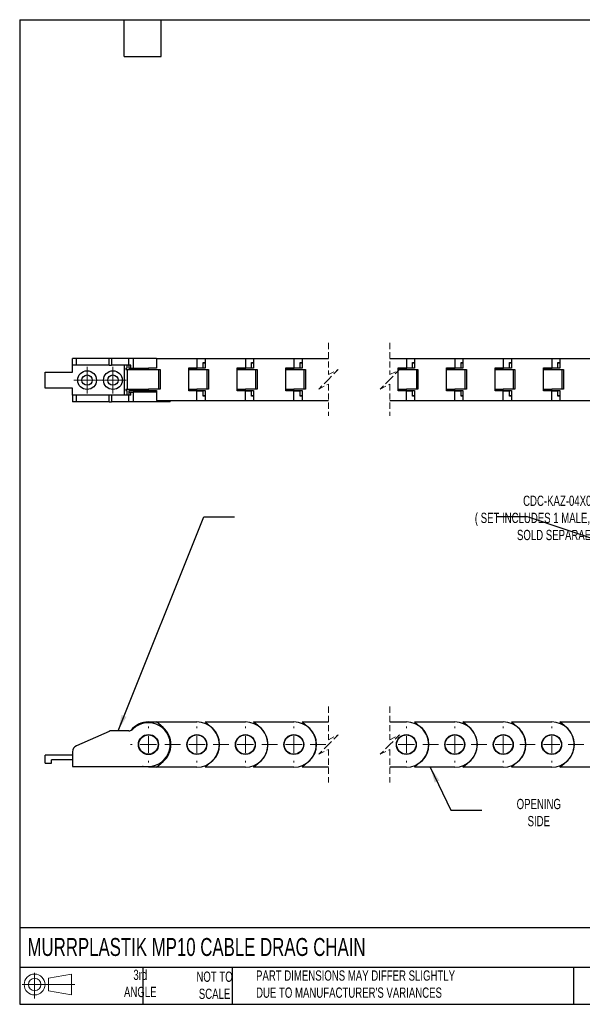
# Model space of a CAD drawing. Header units: millimetres. Extents: x 10 to 410, y 10 to 314.
# Tile 1 of 8: x 10 to 184, y 10 to 314. Entities that reach past the tile are written whole.
import ezdxf

# ---------------------------------------------------------------- set-up
doc = ezdxf.new("R2010")
doc.units = ezdxf.units.MM
doc.header["$LTSCALE"] = 1.5
doc.linetypes.add('CENTERX2', pattern=[20.32, 12.7, -2.54, 2.54, -2.54])
doc.linetypes.add('HIDDEN', pattern=[1.905, 1.27, -0.635])
doc.layers.add('TEXT', color=140, linetype='Continuous', lineweight=25)
doc.styles.add('SLDTEXTSTYLE0', font='TXT', dxfattribs={"width": 0.7})
doc.dimstyles.new('SLDDIMSTYLE3', dxfattribs={"dimtxt": 0.18, "dimasz": 4.953, "dimexe": 0, "dimexo": 0.0625, "dimgap": 0, "dimtad": 0, "dimtih": 1, "dimtoh": 1, "dimdec": 0, "dimrnd": 1e-09, "dimzin": 0, "dimdsep": 46, "dimtxsty": 'Standard', "dimsah": 1, "dimcen": 0.09, "dimadec": 0, "dimazin": 0, "dimtfac": 4.953, "dimtdec": 0, "dimtofl": 0, "dimtmove": 0, "dimatfit": 3, "dimfxl": 0, "dimfrac": 2, "dimtolj": 1, "dimtzin": 0, "dimarcsym": 0})

# ---------------------------------------------------------------- blocks, each defined once
blk = doc.blocks.new('Block11')
at = {"color": 7, "linetype": 'Continuous', "lineweight": 18}
for p, q in [((3.88, 7.97), (3.88, 0)), ((8.22, 6.25), (15.26, 7.55)), ((8.22, 2.39), (8.22, 6.25)), ((15.26, 7.55), (15.26, 1.1)), ((0, 4.32), (16.31, 4.32)), ((8.22, 2.39), (15.26, 1.1))]:
    blk.add_line(p, q, dxfattribs=at)
for radius in [3.23, 1.93]:
    blk.add_circle((3.88, 4.32), radius, dxfattribs=at)
blk = doc.blocks.new('Block12')
at = {"color": 7, "linetype": 'Continuous'}
blk.add_blockref('Block11', (0, 0), dxfattribs=at)
blk = doc.blocks.new('SW_CENTERMARKSYMBOL_1')
at = {"color": 0, "linetype": 'Continuous', "lineweight": 18}
for p, q in [((-45, 5.08), (-45, 5.54)), ((-30, 5.08), (-30, 5.54)), ((-15, 5.08), (-15, 5.54)), ((0, 5.08), (0, 5.54)), ((34.82, 5.08), (34.82, 5.54)), ((49.82, 5.08), (49.82, 5.54)), ((64.82, 5.08), (64.82, 5.54)), ((79.82, 5.08), (79.82, 5.54)), ((94.82, 5.08), (94.82, 5.54)), ((109.82, 5.08), (109.82, 5.54)), ((124.82, 5.08), (124.82, 5.54)), ((-50.08, 0), (-50.54, 0)), ((-45, 0), (-47.54, 0)), ((-45, 0), (-45, 2.54)), ((-45, 0), (-45, -2.54)), ((-45, 0), (-42.46, 0)), ((-30, 0), (-32.54, 0)), ((-30, 0), (-30, 2.54)), ((-30, 0), (-30, -2.54)), ((-30, 0), (-27.46, 0)), ((-15, 0), (-17.54, 0)), ((-15, 0), (-15, 2.54)), ((-15, 0), (-15, -2.54)), ((-15, 0), (-12.46, 0)), ((0, 0), (-2.54, 0)), ((0, 0), (0, 2.54)), ((0, 0), (0, -2.54)), ((0, 0), (2.54, 0)), ((34.82, 0), (32.28, 0)), ((34.82, 0), (34.82, 2.54)), ((34.82, 0), (34.82, -2.54)), ((34.82, 0), (37.36, 0)), ((49.82, 0), (47.28, 0)), ((49.82, 0), (49.82, 2.54)), ((49.82, 0), (49.82, -2.54)), ((49.82, 0), (52.36, 0)), ((64.82, 0), (62.28, 0)), ((64.82, 0), (64.82, 2.54)), ((64.82, 0), (64.82, -2.54)), ((64.82, 0), (67.36, 0)), ((79.82, 0), (77.28, 0)), ((79.82, 0), (79.82, 2.54)), ((79.82, 0), (79.82, -2.54)), ((79.82, 0), (82.36, 0)), ((94.82, 0), (92.28, 0)), ((94.82, 0), (94.82, 2.54)), ((94.82, 0), (94.82, -2.54)), ((94.82, 0), (97.36, 0)), ((109.82, 0), (107.28, 0)), ((109.82, 0), (109.82, 2.54)), ((109.82, 0), (109.82, -2.54)), ((109.82, 0), (112.36, 0)), ((124.82, 0), (122.28, 0)), ((124.82, 0), (124.82, 2.54)), ((124.82, 0), (124.82, -2.54)), ((124.82, 0), (127.36, 0)), ((129.9, 0), (130.36, 0)), ((-45, -5.08), (-45, -5.54)), ((-30, -5.08), (-30, -5.54)), ((-15, -5.08), (-15, -5.54)), ((0, -5.08), (0, -5.54)), ((34.82, -5.08), (34.82, -5.54)), ((49.82, -5.08), (49.82, -5.54)), ((64.82, -5.08), (64.82, -5.54)), ((79.82, -5.08), (79.82, -5.54)), ((94.82, -5.08), (94.82, -5.54)), ((109.82, -5.08), (109.82, -5.54)), ((124.82, -5.08), (124.82, -5.54))]:
    blk.add_line(p, q, dxfattribs=at)
at = {"color": 0, "linetype": 'CENTERX2', "lineweight": 18}
for p, q in [((-39.92, 0), (-35.08, 0)), ((-24.92, 0), (-20.08, 0)), ((-9.92, 0), (-5.08, 0)), ((5.08, 0), (9.92, 0)), ((29.73, 0), (29.74, 0)), ((39.9, 0), (44.74, 0)), ((54.9, 0), (59.74, 0)), ((69.9, 0), (74.74, 0)), ((84.9, 0), (89.74, 0)), ((99.9, 0), (104.74, 0)), ((114.9, 0), (119.74, 0))]:
    blk.add_line(p, q, dxfattribs=at)
blk = doc.blocks.new('SW_CENTERMARKSYMBOL_2')
at = {"color": 0, "linetype": 'Continuous', "lineweight": 18}
for p, q in [((-30, 5.08), (-30, 5.62)), ((-15, 5.08), (-15, 5.62)), ((0, 5.08), (0, 5.62)), ((34.82, 5.08), (34.82, 5.62)), ((49.82, 5.08), (49.82, 5.62)), ((64.82, 5.08), (64.82, 5.62)), ((79.82, 5.08), (79.82, 5.62)), ((94.82, 5.08), (94.82, 5.62)), ((109.82, 5.08), (109.82, 5.62)), ((124.82, 5.08), (124.82, 5.62)), ((139.82, 5.08), (139.82, 5.62)), ((-35.08, 0), (-35.61, 0)), ((-30, 0), (-32.54, 0)), ((-30, 0), (-30, 2.54)), ((-30, 0), (-30, -2.54)), ((-30, 0), (-27.46, 0)), ((-15, 0), (-17.54, 0)), ((-15, 0), (-15, 2.54)), ((-15, 0), (-15, -2.54)), ((-15, 0), (-12.46, 0)), ((0, 0), (-2.54, 0)), ((0, 0), (0, 2.54)), ((0, 0), (0, -2.54)), ((0, 0), (2.54, 0)), ((34.82, 0), (32.28, 0)), ((34.82, 0), (34.82, 2.54)), ((34.82, 0), (34.82, -2.54)), ((34.82, 0), (37.36, 0)), ((49.82, 0), (47.28, 0)), ((49.82, 0), (49.82, 2.54)), ((49.82, 0), (49.82, -2.54)), ((49.82, 0), (52.36, 0)), ((64.82, 0), (62.28, 0)), ((64.82, 0), (64.82, 2.54)), ((64.82, 0), (64.82, -2.54)), ((64.82, 0), (67.36, 0)), ((79.82, 0), (77.28, 0)), ((79.82, 0), (79.82, 2.54)), ((79.82, 0), (79.82, -2.54)), ((79.82, 0), (82.36, 0)), ((94.82, 0), (92.28, 0)), ((94.82, 0), (94.82, 2.54)), ((94.82, 0), (94.82, -2.54)), ((94.82, 0), (97.36, 0)), ((109.82, 0), (107.28, 0)), ((109.82, 0), (109.82, 2.54)), ((109.82, 0), (109.82, -2.54)), ((109.82, 0), (112.36, 0)), ((124.82, 0), (122.28, 0)), ((124.82, 0), (124.82, 2.54)), ((124.82, 0), (124.82, -2.54)), ((124.82, 0), (127.36, 0)), ((139.82, 0), (137.28, 0)), ((139.82, 0), (139.82, 2.54)), ((139.82, 0), (139.82, -2.54)), ((139.82, 0), (142.36, 0)), ((144.9, 0), (145.43, 0)), ((-30, -5.08), (-30, -5.61)), ((-15, -5.08), (-15, -5.61)), ((0, -5.08), (0, -5.61)), ((34.82, -5.08), (34.82, -5.61)), ((49.82, -5.08), (49.82, -5.61)), ((64.82, -5.08), (64.82, -5.61)), ((79.82, -5.08), (79.82, -5.61)), ((94.82, -5.08), (94.82, -5.61)), ((109.82, -5.08), (109.82, -5.61)), ((124.82, -5.08), (124.82, -5.61)), ((139.82, -5.08), (139.82, -5.61))]:
    blk.add_line(p, q, dxfattribs=at)
at = {"color": 0, "linetype": 'CENTERX2', "lineweight": 18}
for p, q in [((-24.92, 0), (-20.08, 0)), ((-9.92, 0), (-5.08, 0)), ((5.08, 0), (9.92, 0)), ((29.73, 0), (29.74, 0)), ((39.9, 0), (44.74, 0)), ((54.9, 0), (59.74, 0)), ((69.9, 0), (74.74, 0)), ((84.9, 0), (89.74, 0)), ((99.9, 0), (104.74, 0)), ((114.9, 0), (119.74, 0)), ((129.9, 0), (134.74, 0))]:
    blk.add_line(p, q, dxfattribs=at)
blk = doc.blocks.new('SW_CENTERMARKSYMBOL_6')
at = {"color": 0, "linetype": 'Continuous', "lineweight": 18}
for p, q in [((0, 2.54), (0, 4.14)), ((-2.54, 0), (-4.14, 0)), ((0, 0), (-2.54, 0)), ((0, 0), (0, 2.54)), ((0, 0), (0, -2.54)), ((0, 0), (2.54, 0)), ((2.54, 0), (4.14, 0)), ((0, -2.54), (0, -4.14))]:
    blk.add_line(p, q, dxfattribs=at)
blk = doc.blocks.new('SW_CENTERMARKSYMBOL_7')
at = {"color": 0, "linetype": 'Continuous', "lineweight": 18}
for p, q in [((0, 2.54), (0, 4.14)), ((-2.54, 0), (-4.14, 0)), ((0, 0), (-2.54, 0)), ((0, 0), (0, 2.54)), ((0, 0), (0, -2.54)), ((0, 0), (2.54, 0)), ((2.54, 0), (4.14, 0)), ((0, -2.54), (0, -4.14))]:
    blk.add_line(p, q, dxfattribs=at)

msp = doc.modelspace()

# ---------------------------------------------------------------- linework, layer by layer
at = {"color": 7, "linetype": 'HIDDEN', "lineweight": 18}
for p, q in [((105.061, 214.255), (105.061, 204.492)), ((124.111, 214.255), (124.111, 204.492)), ((105.061, 204.492), (108.061, 205.992)), ((108.061, 205.992), (105.061, 202.992)), ((124.111, 204.492), (127.111, 205.992)), ((127.111, 205.992), (124.111, 202.992)), ((105.061, 202.992), (102.061, 199.992)), ((102.061, 199.992), (105.061, 201.492)), ((105.061, 201.492), (105.061, 191.73)), ((124.111, 202.992), (121.111, 199.992)), ((121.111, 199.992), (124.111, 201.492)), ((124.111, 201.492), (124.111, 191.73)), ((105.061, 101.703), (105.061, 91.44)), ((124.111, 101.703), (124.111, 91.44)), ((105.061, 91.44), (108.061, 92.94)), ((108.061, 92.94), (105.061, 89.94)), ((124.111, 91.44), (127.111, 92.94)), ((127.111, 92.94), (124.111, 89.94)), ((105.061, 89.94), (102.061, 86.94)), ((102.061, 86.94), (105.061, 88.44)), ((105.061, 88.44), (105.061, 78.178)), ((124.111, 89.94), (121.111, 86.94)), ((121.111, 86.94), (124.111, 88.44)), ((124.111, 88.44), (124.111, 78.178))]:
    msp.add_line(p, q, dxfattribs=at)
for p, q in [((25.878, 207.392), (25.878, 209.492)), ((27.065, 209.492), (25.878, 209.492)), ((27.065, 207.392), (25.878, 207.392)), ((25.878, 205.242), (25.878, 207.392)), ((27.065, 207.392), (27.065, 209.492)), ((37.172, 209.492), (27.065, 209.492)), ((37.172, 207.392), (27.065, 207.392)), ((37.172, 207.392), (37.172, 209.492)), ((37.985, 209.492), (37.172, 209.492)), ((37.172, 207.392), (37.985, 207.392)), ((37.985, 209.492), (37.985, 207.392)), ((43.255, 209.492), (37.985, 209.492)), ((43.255, 207.392), (37.985, 207.392)), ((41.878, 207.392), (41.878, 198.092)), ((42.723, 207.392), (42.723, 206.492)), ((43.255, 207.392), (43.255, 209.492)), ((44.654, 209.492), (43.255, 209.492)), ((43.899, 207.392), (43.255, 207.392)), ((43.345, 207.392), (43.345, 206.492)), ((43.375, 206.492), (43.375, 207.392)), ((43.899, 206.492), (43.899, 207.392)), ((51.901, 209.492), (44.654, 209.492)), ((44.654, 209.492), (44.654, 206.492)), ((51.901, 209.492), (51.901, 206.492)), ((51.901, 209.492), (64.378, 209.492)), ((64.378, 209.492), (64.378, 206.542)), ((64.378, 209.492), (66.901, 209.492)), ((66.308, 208.192), (66.901, 208.192)), ((66.308, 206.542), (66.308, 208.192)), ((66.308, 208.092), (66.901, 208.092)), ((66.901, 209.492), (66.901, 206.492)), ((66.901, 209.492), (79.378, 209.492)), ((79.378, 209.492), (79.378, 206.542)), ((79.378, 209.492), (81.902, 209.492)), ((81.308, 208.192), (81.902, 208.192)), ((81.308, 206.542), (81.308, 208.192)), ((81.308, 208.092), (81.902, 208.092)), ((81.902, 209.492), (81.902, 206.492)), ((81.902, 209.492), (94.378, 209.492)), ((94.378, 209.492), (94.378, 206.542)), ((94.378, 209.492), (96.902, 209.492)), ((96.308, 208.192), (96.902, 208.192)), ((96.308, 206.542), (96.308, 208.192)), ((96.308, 208.092), (96.902, 208.092)), ((96.902, 209.492), (96.902, 206.492)), ((96.902, 209.492), (105.061, 209.492)), ((124.111, 209.492), (129.197, 209.492)), ((129.197, 209.492), (129.197, 206.542)), ((129.197, 209.492), (131.721, 209.492)), ((131.127, 208.192), (131.721, 208.192)), ((131.127, 206.542), (131.127, 208.192)), ((131.127, 208.092), (131.721, 208.092)), ((131.721, 209.492), (131.721, 206.492)), ((131.721, 209.492), (144.197, 209.492)), ((144.197, 209.492), (144.197, 206.542)), ((144.197, 209.492), (146.721, 209.492)), ((146.127, 208.192), (146.721, 208.192)), ((146.127, 206.542), (146.127, 208.192)), ((146.127, 208.092), (146.721, 208.092)), ((146.721, 209.492), (146.721, 206.492)), ((146.721, 209.492), (159.197, 209.492)), ((159.197, 209.492), (159.197, 206.542)), ((159.197, 209.492), (161.721, 209.492)), ((161.127, 208.192), (161.721, 208.192)), ((161.127, 206.542), (161.127, 208.192)), ((161.127, 208.092), (161.721, 208.092)), ((161.721, 209.492), (161.721, 206.492)), ((161.721, 209.492), (174.197, 209.492)), ((174.197, 209.492), (174.197, 206.542)), ((174.197, 209.492), (176.721, 209.492)), ((176.127, 208.192), (176.721, 208.192)), ((176.127, 206.542), (176.127, 208.192)), ((176.127, 208.092), (176.721, 208.092)), ((176.721, 209.492), (176.721, 206.492)), ((176.721, 209.492), (189.197, 209.492)), ((17.378, 200.242), (17.378, 205.242)), ((17.378, 205.242), (25.878, 205.242)), ((42.378, 206.492), (42.378, 205.992)), ((42.378, 206.492), (42.723, 206.492)), ((42.378, 205.992), (49.378, 205.992)), ((42.878, 199.992), (42.878, 205.992)), ((43.345, 206.492), (43.899, 206.492)), ((43.375, 206.492), (49.378, 206.492)), ((49.378, 205.992), (49.378, 206.492)), ((51.901, 206.492), (49.378, 206.492)), ((49.378, 205.992), (52.978, 205.992)), ((52.478, 205.992), (52.478, 199.992)), ((52.978, 205.992), (52.978, 199.992)), ((61.855, 206.542), (64.378, 206.542)), ((61.855, 199.442), (61.855, 206.542)), ((61.855, 206.492), (64.378, 206.492)), ((61.855, 205.992), (64.378, 205.992)), ((64.378, 206.542), (66.308, 206.542)), ((64.378, 205.992), (64.378, 206.492)), ((66.901, 206.492), (64.378, 206.492)), ((64.378, 205.992), (67.978, 205.992)), ((67.478, 205.992), (67.478, 199.992)), ((67.978, 205.992), (67.978, 199.992)), ((76.855, 206.542), (79.378, 206.542)), ((76.855, 199.442), (76.855, 206.542)), ((76.855, 206.492), (79.378, 206.492)), ((76.855, 205.992), (79.378, 205.992)), ((79.378, 206.542), (81.308, 206.542)), ((79.378, 205.992), (79.378, 206.492)), ((81.902, 206.492), (79.378, 206.492)), ((79.378, 205.992), (82.978, 205.992)), ((82.478, 205.992), (82.478, 199.992)), ((82.978, 205.992), (82.978, 199.992)), ((91.855, 206.542), (94.378, 206.542)), ((91.855, 199.442), (91.855, 206.542)), ((91.855, 206.492), (94.378, 206.492)), ((91.855, 205.992), (94.378, 205.992)), ((94.378, 206.542), (96.308, 206.542)), ((94.378, 205.992), (94.378, 206.492)), ((96.902, 206.492), (94.378, 206.492)), ((94.378, 205.992), (97.978, 205.992)), ((97.478, 205.992), (97.478, 199.992)), ((97.978, 205.992), (97.978, 199.992)), ((126.674, 206.542), (129.197, 206.542)), ((126.674, 199.442), (126.674, 206.542)), ((126.674, 206.492), (129.197, 206.492)), ((126.674, 205.992), (129.197, 205.992)), ((129.197, 206.542), (131.127, 206.542)), ((129.197, 205.992), (129.197, 206.492)), ((131.721, 206.492), (129.197, 206.492)), ((129.197, 205.992), (132.797, 205.992)), ((132.297, 205.992), (132.297, 199.992)), ((132.797, 205.992), (132.797, 199.992)), ((141.674, 206.542), (144.197, 206.542)), ((141.674, 199.442), (141.674, 206.542)), ((141.674, 206.492), (144.197, 206.492)), ((141.674, 205.992), (144.197, 205.992)), ((144.197, 206.542), (146.127, 206.542)), ((144.197, 205.992), (144.197, 206.492)), ((146.721, 206.492), (144.197, 206.492)), ((144.197, 205.992), (147.797, 205.992)), ((147.297, 205.992), (147.297, 199.992)), ((147.797, 205.992), (147.797, 199.992)), ((156.674, 206.542), (159.197, 206.542)), ((156.674, 199.442), (156.674, 206.542)), ((156.674, 206.492), (159.197, 206.492)), ((156.674, 205.992), (159.197, 205.992)), ((159.197, 206.542), (161.127, 206.542)), ((159.197, 205.992), (159.197, 206.492)), ((161.721, 206.492), (159.197, 206.492)), ((159.197, 205.992), (162.797, 205.992)), ((162.297, 205.992), (162.297, 199.992)), ((162.797, 205.992), (162.797, 199.992)), ((171.674, 206.542), (174.197, 206.542)), ((171.674, 199.442), (171.674, 206.542)), ((171.674, 206.492), (174.197, 206.492)), ((171.674, 205.992), (174.197, 205.992)), ((174.197, 206.542), (176.127, 206.542)), ((174.197, 205.992), (174.197, 206.492)), ((176.721, 206.492), (174.197, 206.492)), ((174.197, 205.992), (177.797, 205.992)), ((177.297, 205.992), (177.297, 199.992)), ((177.797, 205.992), (177.797, 199.992)), ((25.878, 200.242), (17.378, 200.242)), ((25.878, 198.092), (25.878, 200.242)), ((42.378, 199.992), (42.378, 199.492)), ((42.378, 199.992), (49.378, 199.992)), ((42.378, 199.492), (42.723, 199.492)), ((42.723, 199.492), (42.723, 198.092)), ((43.345, 198.992), (43.345, 198.092)), ((43.345, 198.992), (43.899, 198.992)), ((43.375, 198.092), (43.375, 199.492)), ((43.375, 199.492), (49.378, 199.492)), ((43.899, 198.092), (43.899, 198.992)), ((43.899, 198.992), (44.654, 198.992)), ((44.654, 198.992), (44.654, 195.992)), ((51.901, 198.992), (44.654, 198.992)), ((52.978, 199.992), (49.378, 199.992)), ((49.378, 199.492), (49.378, 199.992)), ((49.378, 199.492), (51.901, 199.492)), ((51.901, 199.492), (51.901, 196.492)), ((61.855, 199.992), (64.378, 199.992)), ((61.855, 199.492), (64.378, 199.492)), ((64.378, 199.442), (61.855, 199.442)), ((67.978, 199.992), (64.378, 199.992)), ((64.378, 199.492), (64.378, 199.992)), ((64.378, 199.492), (66.901, 199.492)), ((64.378, 196.492), (64.378, 199.442)), ((64.378, 199.442), (66.308, 199.442)), ((66.308, 197.792), (66.308, 199.442)), ((66.901, 199.492), (66.901, 196.492)), ((76.855, 199.992), (79.378, 199.992)), ((76.855, 199.492), (79.378, 199.492)), ((79.378, 199.442), (76.855, 199.442)), ((82.978, 199.992), (79.378, 199.992)), ((79.378, 199.492), (79.378, 199.992)), ((79.378, 199.492), (81.902, 199.492)), ((79.378, 196.492), (79.378, 199.442)), ((79.378, 199.442), (81.308, 199.442)), ((81.308, 197.792), (81.308, 199.442)), ((81.902, 199.492), (81.902, 196.492)), ((91.855, 199.992), (94.378, 199.992)), ((91.855, 199.492), (94.378, 199.492)), ((94.378, 199.442), (91.855, 199.442)), ((97.978, 199.992), (94.378, 199.992)), ((94.378, 199.492), (94.378, 199.992)), ((94.378, 199.492), (96.902, 199.492)), ((94.378, 196.492), (94.378, 199.442)), ((94.378, 199.442), (96.308, 199.442)), ((96.308, 197.792), (96.308, 199.442)), ((96.902, 199.492), (96.902, 196.492)), ((126.674, 199.992), (129.197, 199.992)), ((126.674, 199.492), (129.197, 199.492)), ((129.197, 199.442), (126.674, 199.442)), ((132.797, 199.992), (129.197, 199.992)), ((129.197, 199.492), (129.197, 199.992)), ((129.197, 199.492), (131.721, 199.492)), ((129.197, 196.492), (129.197, 199.442)), ((129.197, 199.442), (131.127, 199.442)), ((131.127, 197.792), (131.127, 199.442)), ((131.721, 199.492), (131.721, 196.492)), ((141.674, 199.992), (144.197, 199.992)), ((141.674, 199.492), (144.197, 199.492)), ((144.197, 199.442), (141.674, 199.442)), ((147.797, 199.992), (144.197, 199.992)), ((144.197, 199.492), (144.197, 199.992)), ((144.197, 199.492), (146.721, 199.492)), ((144.197, 196.492), (144.197, 199.442)), ((144.197, 199.442), (146.127, 199.442)), ((146.127, 197.792), (146.127, 199.442)), ((146.721, 199.492), (146.721, 196.492)), ((156.674, 199.992), (159.197, 199.992)), ((156.674, 199.492), (159.197, 199.492)), ((159.197, 199.442), (156.674, 199.442)), ((162.797, 199.992), (159.197, 199.992)), ((159.197, 199.492), (159.197, 199.992)), ((159.197, 199.492), (161.721, 199.492)), ((159.197, 196.492), (159.197, 199.442)), ((159.197, 199.442), (161.127, 199.442)), ((161.127, 197.792), (161.127, 199.442)), ((161.721, 199.492), (161.721, 196.492)), ((171.674, 199.992), (174.197, 199.992)), ((171.674, 199.492), (174.197, 199.492)), ((174.197, 199.442), (171.674, 199.442)), ((177.797, 199.992), (174.197, 199.992)), ((174.197, 199.492), (174.197, 199.992)), ((174.197, 199.492), (176.721, 199.492)), ((174.197, 196.492), (174.197, 199.442)), ((174.197, 199.442), (176.127, 199.442)), ((176.127, 197.792), (176.127, 199.442)), ((176.721, 199.492), (176.721, 196.492)), ((25.878, 198.092), (25.878, 195.992)), ((27.065, 198.092), (25.878, 198.092)), ((27.065, 195.992), (25.878, 195.992)), ((27.065, 195.992), (27.065, 198.092)), ((37.172, 198.092), (27.065, 198.092)), ((37.172, 195.992), (27.065, 195.992)), ((37.172, 195.992), (37.172, 198.092)), ((37.985, 198.092), (37.172, 198.092)), ((37.172, 195.992), (37.985, 195.992)), ((37.985, 198.092), (37.985, 195.992)), ((43.255, 198.092), (37.985, 198.092)), ((43.255, 195.992), (37.985, 195.992)), ((43.255, 195.992), (43.255, 198.092)), ((43.899, 198.092), (43.255, 198.092)), ((44.654, 195.992), (43.255, 195.992)), ((56.128, 195.992), (44.654, 195.992)), ((51.901, 196.492), (64.378, 196.492)), ((56.128, 195.992), (56.128, 196.492)), ((64.378, 196.492), (66.901, 196.492)), ((66.901, 197.892), (66.308, 197.892)), ((66.901, 197.792), (66.308, 197.792)), ((66.901, 196.492), (79.378, 196.492)), ((79.378, 196.492), (81.902, 196.492)), ((81.902, 197.892), (81.308, 197.892)), ((81.902, 197.792), (81.308, 197.792)), ((81.902, 196.492), (94.378, 196.492)), ((94.378, 196.492), (96.902, 196.492)), ((96.902, 197.892), (96.308, 197.892)), ((96.902, 197.792), (96.308, 197.792)), ((96.902, 196.492), (105.061, 196.492)), ((124.111, 196.492), (129.197, 196.492)), ((129.197, 196.492), (131.721, 196.492)), ((131.721, 197.892), (131.127, 197.892)), ((131.721, 197.792), (131.127, 197.792)), ((131.721, 196.492), (144.197, 196.492)), ((144.197, 196.492), (146.721, 196.492)), ((146.721, 197.892), (146.127, 197.892)), ((146.721, 197.792), (146.127, 197.792)), ((146.721, 196.492), (159.197, 196.492)), ((159.197, 196.492), (161.721, 196.492)), ((161.721, 197.892), (161.127, 197.892)), ((161.721, 197.792), (161.127, 197.792)), ((161.721, 196.492), (174.197, 196.492)), ((174.197, 196.492), (176.721, 196.492)), ((176.721, 197.892), (176.127, 197.892)), ((176.721, 197.792), (176.127, 197.792)), ((176.721, 196.492), (189.197, 196.492)), ((49.378, 96.94), (51.901, 96.94)), ((53.915, 95.205), (51.901, 96.94)), ((51.901, 96.94), (64.378, 96.94)), ((68.915, 95.205), (66.901, 96.94)), ((66.901, 96.94), (79.378, 96.94)), ((83.915, 95.205), (81.902, 96.94)), ((81.902, 96.94), (94.378, 96.94)), ((98.915, 95.205), (96.902, 96.94)), ((96.902, 96.94), (105.061, 96.94)), ((124.111, 96.94), (129.197, 96.94)), ((133.734, 95.205), (131.721, 96.94)), ((131.721, 96.94), (144.197, 96.94)), ((148.734, 95.205), (146.721, 96.94)), ((146.721, 96.94), (159.197, 96.94)), ((163.734, 95.205), (161.721, 96.94)), ((161.721, 96.94), (174.197, 96.94)), ((178.734, 95.205), (176.721, 96.94)), ((176.721, 96.94), (189.197, 96.94)), ((37.172, 94.017), (27.065, 89.517)), ((43.255, 94.19), (37.985, 94.19)), ((55.323, 93.54), (55.088, 93.54)), ((17.378, 84.19), (17.378, 86.69)), ((25.878, 86.69), (17.378, 86.69)), ((25.878, 87.69), (25.878, 83.19)), ((55.323, 86.34), (55.088, 86.34)), ((17.378, 84.19), (19.378, 84.19)), ((19.378, 84.19), (19.378, 85.19)), ((25.878, 85.19), (19.378, 85.19)), ((25.878, 83.19), (49.378, 83.19)), ((51.901, 82.94), (49.378, 82.94)), ((51.901, 82.94), (53.915, 84.675)), ((64.378, 82.94), (51.901, 82.94)), ((66.901, 82.94), (68.915, 84.675)), ((79.378, 82.94), (66.901, 82.94)), ((81.902, 82.94), (83.915, 84.675)), ((94.378, 82.94), (81.902, 82.94)), ((96.902, 82.94), (98.915, 84.675)), ((105.061, 82.94), (96.902, 82.94)), ((129.197, 82.94), (124.111, 82.94)), ((131.721, 82.94), (133.734, 84.675)), ((144.197, 82.94), (131.721, 82.94)), ((146.721, 82.94), (148.734, 84.675)), ((159.197, 82.94), (146.721, 82.94)), ((161.721, 82.94), (163.734, 84.675)), ((174.197, 82.94), (161.721, 82.94)), ((176.721, 82.94), (178.734, 84.675)), ((189.197, 82.94), (176.721, 82.94))]:
    msp.add_line(p, q)
at = {"flags": 128}
msp.add_lwpolyline([(49.378, 82.94), (47.743, 83.134), (47.524, 83.19)], dxfattribs=at)
for centre, radius in [((30.378, 202.742), 2.9), ((30.378, 202.742), 1.6), ((38.378, 202.742), 2.9), ((38.378, 202.742), 1.6), ((49.378, 89.94), 3.1), ((49.378, 89.94), 3), ((64.378, 89.94), 3.075), ((64.378, 89.94), 3), ((79.378, 89.94), 3.075), ((79.378, 89.94), 3), ((94.378, 89.94), 3.075), ((94.378, 89.94), 3), ((129.197, 89.94), 3.075), ((129.197, 89.94), 3), ((144.197, 89.94), 3.075), ((144.197, 89.94), 3), ((159.197, 89.94), 3.075), ((159.197, 89.94), 3), ((174.197, 89.94), 3.075), ((174.197, 89.94), 3)]:
    msp.add_circle(centre, radius)
for centre, radius, start, end in [((43.255, 96.19), 2, 270.0005, 314.41469), ((49.378, 89.94), 7, 90.00004, 141.50834), ((49.378, 89.94), 6.75, 269.99996, 134.41531), ((49.378, 89.94), 6.95, 310.74977, 49.25023), ((64.378, 89.94), 7, 270.00001, 89.99999), ((64.378, 89.94), 6.95, 310.74977, 49.25023), ((79.378, 89.94), 7, 270.00001, 89.99999), ((79.378, 89.94), 6.95, 310.75004, 49.24996), ((94.378, 89.94), 7, 270.00001, 89.99999), ((94.378, 89.94), 6.95, 310.75004, 49.24996), ((129.197, 89.94), 7, 270.00001, 89.99999), ((129.197, 89.94), 6.95, 310.7499, 49.2501), ((144.197, 89.94), 7, 270.00001, 89.99999), ((144.197, 89.94), 6.95, 310.75004, 49.24996), ((159.197, 89.94), 7, 270.00001, 89.99999), ((159.197, 89.94), 6.95, 310.7499, 49.2501), ((174.197, 89.94), 7, 270.00001, 89.99999), ((174.197, 89.94), 6.95, 310.74977, 49.25023), ((37.985, 92.19), 2, 89.99948, 114.00067), ((27.878, 87.69), 2, 114.00002, 180.00028)]:
    msp.add_arc(centre, radius, start, end)
at = {"layer": 'TEXT'}
for p, q in [((9.525, 314.325), (409.575, 314.325)), ((9.525, 314.325), (9.525, 9.525)), ((41.91, 302.895), (41.91, 314.325)), ((53.34, 302.895), (53.34, 314.325)), ((41.91, 302.895), (53.34, 302.895)), ((409.575, 33.189), (9.525, 33.189)), ((409.575, 20.955), (9.525, 20.955)), ((47.625, 20.955), (47.625, 9.525)), ((75.317, 20.955), (75.317, 9.525)), ((180.97, 20.955), (180.97, 9.525)), ((9.525, 9.525), (409.575, 9.525))]:
    msp.add_line(p, q, dxfattribs=at)

# ---------------------------------------------------------------- block references
at = {"color": 7, "linetype": 'Continuous', "lineweight": 0}
for name, p in [('SW_CENTERMARKSYMBOL_6', (30.378, 202.742)), ('SW_CENTERMARKSYMBOL_7', (38.378, 202.742)), ('SW_CENTERMARKSYMBOL_1', (94.378, 89.94)), ('SW_CENTERMARKSYMBOL_2', (94.378, 89.94))]:
    msp.add_blockref(name, p, dxfattribs=at)
at = {"layer": 'TEXT'}
msp.add_blockref('Block12', (10.257, 11.331), dxfattribs=at)

# ---------------------------------------------------------------- texts
at = {"layer": 'TEXT', "style": 'SLDTEXTSTYLE0'}
for s, insert, char_height, attachment_point in [('CDC-KAZ-04X02^J( SET INCLUDES 1 MALE, 1 FEMALE )^JSOLD SEPARAELY', (176.734, 166.983), 3.175, 2), ('CDC-KAZ-04X02^J( SET INCLUDES 1 MALE, 1 FEMALE )^JSOLD SEPARAELY', (176.734, 166.983), 3.175, 2), ('OPENING^JSIDE', (170.196, 73.119), 3.175, 2), ('MURRPLASTIK MP10 CABLE DRAG CHAIN', (11.949, 30.048), 5.55625, 1), ('3rd^JANGLE', (46.849, 20.229), 3.175, 2), ('NOT TO^JSCALE', (69.834, 19.659), 3.175, 2), ("PART DIMENSIONS MAY DIFFER SLIGHTLY ^JDUE TO MANUFACTURER'S VARIANCES", (82.679, 20.02), 3.175, 1)]:
    msp.add_mtext(s, dxfattribs=dict(at, insert=insert, char_height=char_height, attachment_point=attachment_point))

# ---------------------------------------------------------------- leaders
at = {"layer": 'TEXT'}
for points in [[(39.973, 94.19), (66.501, 160.395), (76.026, 160.395)], [(211.445, 145.382), (166.714, 160.395), (157.189, 160.395)], [(136.552, 82.94), (142.992, 69.622), (152.517, 69.622)]]:
    msp.add_leader(points, dimstyle='SLDDIMSTYLE3', dxfattribs=at)

doc.saveas('drawing.dxf')
